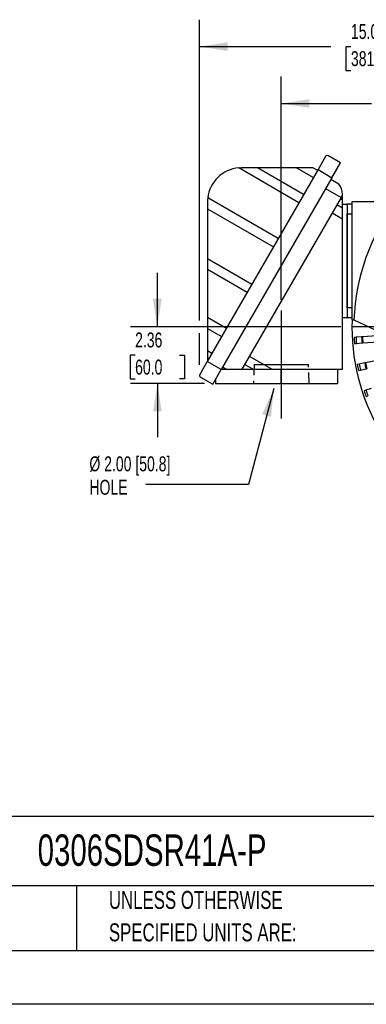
# Model space of a CAD drawing. Header units: inches. Extents: x 0 to 99, y 0 to 76.5.
# Tile 7 of 16: x 55.7 to 70.1, y 0 to 41.1. Entities that reach past the tile are written whole.
import ezdxf

# ---------------------------------------------------------------- set-up
doc = ezdxf.new("R2010")
doc.units = ezdxf.units.IN
doc.header["$LTSCALE"] = 9
doc.header["$MEASUREMENT"] = 0
doc.linetypes.add('CENTERX2', pattern=[0.8, 0.5, -0.1, 0.1, -0.1])
doc.linetypes.add('HIDDEN', pattern=[0.075, 0.05, -0.025])
doc.layers.add('CENTER', color=40, linetype='CENTERX2')
doc.layers.add('HIDDEN', color=102, linetype='HIDDEN')
doc.layers.add('DIMENSIONS', color=140, linetype='Continuous', lineweight=25)
doc.layers.add('TEXT', color=140, linetype='Continuous', lineweight=25)
doc.styles.add('SLDTEXTSTYLE0', font='TXT', dxfattribs={"width": 0.7})
doc.dimstyles.new('SLDDIMSTYLE2', dxfattribs={"dimtxt": 0.625, "dimasz": 1.17, "dimexe": 0, "dimexo": 0.0625, "dimgap": 0.15625, "dimtad": 0, "dimtih": 1, "dimtoh": 1, "dimrnd": 1e-09, "dimzin": 12, "dimdsep": 46, "dimtxsty": 'SLDTEXTSTYLE0', "dimsah": 1, "dimcen": 0.09, "dimadec": 0, "dimazin": 3, "dimtfac": 1, "dimtofl": 0, "dimtmove": 0, "dimatfit": 3, "dimfxl": 0, "dimfrac": 2, "dimtolj": 1, "dimtzin": 12, "dimarcsym": 0})
doc.dimstyles.new('SLDDIMSTYLE3', dxfattribs={"dimtxt": 0.625, "dimasz": 1.17, "dimexe": 0, "dimexo": 0.0625, "dimgap": 0.15625, "dimtad": 0, "dimtih": 1, "dimtoh": 1, "dimrnd": 1e-09, "dimzin": 12, "dimdsep": 46, "dimtxsty": 'SLDTEXTSTYLE0', "dimsah": 1, "dimcen": 0.09, "dimadec": 0, "dimazin": 3, "dimtfac": 1, "dimtmove": 0, "dimatfit": 0, "dimfxl": 0, "dimfrac": 2, "dimtolj": 1, "dimtzin": 12, "dimarcsym": 0})
doc.dimstyles.new('SLDDIMSTYLE4', dxfattribs={"dimtxt": 0.18, "dimasz": 1.17, "dimexe": 0, "dimexo": 0.0625, "dimgap": 0, "dimtad": 0, "dimtih": 1, "dimtoh": 1, "dimdec": 0, "dimrnd": 1e-09, "dimzin": 0, "dimdsep": 46, "dimtxsty": 'Standard', "dimsah": 1, "dimcen": 0.09, "dimadec": 0, "dimazin": 0, "dimtfac": 1.17, "dimtdec": 0, "dimtofl": 0, "dimtmove": 0, "dimatfit": 3, "dimfxl": 0, "dimfrac": 2, "dimtolj": 1, "dimtzin": 0, "dimarcsym": 0})

# ---------------------------------------------------------------- blocks, each defined once
blk = doc.blocks.new('SW_NOTE_0_2')
at = {"layer": 'TEXT', "color": 0, "linetype": 'CENTERX2', "lineweight": 18, "char_height": 0.75, "attachment_point": 1, "style": 'SLDTEXTSTYLE0'}
for s, insert in [('UNLESS OTHERWISE', (0, 0.967)), ('SPECIFIED UNITS ARE:', (0, -0.388))]:
    blk.add_mtext(s, dxfattribs=dict(at, insert=insert))
blk = doc.blocks.new('_D_14')
at = {"layer": 'DIMENSIONS'}
for p, q in [((61.412, 28.297), (61.412, 30.547)), ((69.072, 28.297), (60.287, 28.297)), ((60.483, 27.115), (60.273, 27.115)), ((60.273, 27.115), (60.273, 26.121)), ((62.341, 27.115), (62.55, 27.115)), ((62.55, 27.115), (62.55, 26.121)), ((60.273, 26.121), (60.483, 26.121)), ((63.385, 25.935), (60.287, 25.935)), ((61.412, 25.935), (61.412, 23.685)), ((62.55, 26.121), (62.341, 26.121))]:
    blk.add_line(p, q, dxfattribs=at)
for points in [[(61.412, 28.297), (61.592, 29.467), (61.232, 29.467)], [(61.412, 25.935), (61.232, 24.765), (61.592, 24.765)]]:
    blk.add_solid(points, dxfattribs=at)
at = {"layer": 'DIMENSIONS', "char_height": 0.625, "attachment_point": 1, "style": 'SLDTEXTSTYLE0'}
for s, insert in [('2.36', (60.483, 28.061)), ('60.0', (60.483, 26.927))]:
    blk.add_mtext(s, dxfattribs=dict(at, insert=insert))
blk = doc.blocks.new('_D_18')
at = {"layer": 'DIMENSIONS'}
for p, q in [((66.591, 29.423), (66.591, 38.749)), ((78.205, 37.43), (78.205, 38.749)), ((66.591, 37.624), (70.362, 37.624)), ((71.209, 37.622), (70.999, 37.622)), ((70.999, 37.622), (70.999, 36.628)), ((73.587, 37.622), (73.797, 37.622)), ((73.797, 37.622), (73.797, 36.628)), ((78.205, 37.624), (74.434, 37.624)), ((70.999, 36.628), (71.209, 36.628)), ((73.797, 36.628), (73.587, 36.628))]:
    blk.add_line(p, q, dxfattribs=at)
for points in [[(66.591, 37.624), (67.761, 37.444), (67.761, 37.804)], [(78.205, 37.624), (77.035, 37.804), (77.035, 37.444)]]:
    blk.add_solid(points, dxfattribs=at)
at = {"layer": 'DIMENSIONS', "char_height": 0.625, "attachment_point": 1, "style": 'SLDTEXTSTYLE0'}
for s, insert in [('11.61', (71.209, 38.568)), ('295.0', (71.209, 37.434))]:
    blk.add_mtext(s, dxfattribs=dict(at, insert=insert))
blk = doc.blocks.new('_D_19')
at = {"layer": 'DIMENSIONS'}
for p, q in [((63.175, 28.567), (63.175, 41.125)), ((78.205, 37.43), (78.205, 41.125)), ((63.175, 40), (68.654, 40)), ((69.501, 39.998), (69.291, 39.998)), ((69.291, 39.998), (69.291, 39.005)), ((71.879, 39.998), (72.089, 39.998)), ((72.089, 39.998), (72.089, 39.005)), ((78.205, 40), (72.726, 40)), ((69.291, 39.005), (69.501, 39.005)), ((72.089, 39.005), (71.879, 39.005)), ((63.175, 26.716), (63.175, 28.027))]:
    blk.add_line(p, q, dxfattribs=at)
for points in [[(63.175, 40), (64.345, 39.82), (64.345, 40.18)], [(78.205, 40), (77.035, 40.18), (77.035, 39.82)]]:
    blk.add_solid(points, dxfattribs=at)
at = {"layer": 'DIMENSIONS', "char_height": 0.625, "attachment_point": 1, "style": 'SLDTEXTSTYLE0'}
for s, insert in [('15.03', (69.501, 40.944)), ('381.8', (69.501, 39.81))]:
    blk.add_mtext(s, dxfattribs=dict(at, insert=insert))
blk = doc.blocks.new('SW_NOTE_0_8')
at = {"layer": 'TEXT', "color": 0, "linetype": 'CENTERX2', "lineweight": 18, "char_height": 0.625, "attachment_point": 1, "style": 'SLDTEXTSTYLE0'}
for s, insert in [('Ø 2.00 [50.8]', (-2.361, 1.176)), ('HOLE', (-2.361, 0.196))]:
    blk.add_mtext(s, dxfattribs=dict(at, insert=insert))
blk = doc.blocks.new('SW_CENTERMARKSYMBOL_1')
at = {"layer": 'CENTER', "color": 0}
for p, q in [((0, 0.2), (0, 8.683)), ((-0.2, 0), (-8.683, 0)), ((0, 0), (-0.1, 0)), ((0, 0), (0, 0.1)), ((0, 0), (0, -0.1)), ((0, 0), (0.1, 0)), ((0.2, 0), (8.683, 0)), ((0, -0.2), (0, -8.683))]:
    blk.add_line(p, q, dxfattribs=at)

msp = doc.modelspace()

# ---------------------------------------------------------------- linework, layer by layer
for p, q in [((68.441, 35.4089), (68.1247, 34.861)), ((69.0586, 35.1401), (68.5292, 35.4457)), ((68.7043, 34.5263), (69.0586, 35.1401)), ((68.1247, 34.861), (63.4987, 26.8485)), ((64.8115, 34.9334), (64.9262, 34.938)), ((67.3277, 33.4806), (64.8115, 34.9334)), ((65.5905, 34.938), (64.9262, 34.938)), ((67.5245, 33.8214), (65.5905, 34.938)), ((67.2196, 34.938), (65.5905, 34.938)), ((67.2196, 34.938), (67.9318, 34.5268)), ((67.9282, 34.938), (67.2196, 34.938)), ((67.9282, 34.938), (68.1089, 34.8337)), ((68.1247, 34.861), (68.7043, 34.5263)), ((68.7043, 34.5263), (64.0783, 26.5139)), ((68.9971, 34.255), (68.66, 34.4496)), ((68.4435, 34.0746), (69.0913, 33.7006)), ((69.0913, 33.7006), (69.15, 33.8023)), ((69.15, 33.8023), (69.15, 33.8436)), ((69.15, 33.5984), (69.15, 33.8023)), ((63.5089, 33.5207), (63.5089, 33.2294)), ((66.461, 31.9794), (63.5177, 33.6787)), ((69.0913, 33.7006), (64.9489, 26.5257)), ((69.15, 33.2553), (68.9132, 33.3921)), ((69.0618, 33.6494), (69.15, 33.5984)), ((69.15, 33.2553), (69.15, 33.5984)), ((69.15, 33.4154), (69.3469, 33.4154)), ((69.5437, 33.4154), (69.3469, 33.4154)), ((69.3469, 33.4154), (69.3469, 28.691)), ((69.5437, 33.5139), (69.5437, 28.5926)), ((71.3897, 33.5139), (69.5437, 33.5139)), ((63.5089, 33.2294), (66.2642, 31.6386)), ((63.5089, 33.2294), (63.5089, 31.1392)), ((68.7203, 33.058), (69.15, 32.8099)), ((69.15, 32.8099), (69.15, 33.2553)), ((69.3469, 33.0217), (69.5437, 33.0217)), ((69.3469, 29.0847), (69.3469, 33.0217)), ((69.15, 26.5257), (69.15, 32.8099)), ((63.5089, 31.1392), (63.5089, 30.6848)), ((65.3591, 30.0709), (63.5089, 31.1392)), ((65.1624, 29.7301), (63.5089, 30.6848)), ((63.5089, 30.6848), (63.5089, 28.6831)), ((69.5437, 29.0847), (69.3469, 29.0847)), ((64.2956, 28.2289), (63.5089, 28.6831)), ((63.5089, 28.6831), (63.5089, 28.2288)), ((69.15, 28.691), (69.3469, 28.691)), ((69.3469, 28.691), (69.5437, 28.691)), ((69.5437, 28.5926), (69.6225, 28.5926)), ((69.6275, 28.5903), (70.9363, 27.98)), ((63.5089, 28.2288), (64.0989, 27.8881)), ((63.5089, 28.2288), (63.5089, 27.2882)), ((69.7124, 27.8615), (69.6338, 27.8563)), ((69.6508, 27.6009), (69.7294, 27.6061)), ((69.9481, 27.8771), (69.7124, 27.8615)), ((69.7294, 27.6061), (69.9651, 27.6218)), ((69.9794, 27.8792), (69.9481, 27.8771)), ((69.9651, 27.6218), (69.9964, 27.6239)), ((71.0061, 27.9474), (69.9794, 27.8792)), ((69.9964, 27.6239), (71.0652, 27.6949)), ((63.6916, 27.1827), (63.5089, 27.2882)), ((63.5089, 27.2882), (63.5089, 26.8791)), ((63.4987, 26.8485), (63.1851, 26.3054)), ((64.0783, 26.5139), (63.4987, 26.8485)), ((63.5144, 26.8758), (63.5089, 26.8791)), ((66.1915, 26.5257), (65.2595, 27.0637)), ((69.8447, 26.7421), (69.7675, 26.7265)), ((70.0762, 26.7888), (69.8447, 26.7421)), ((70.107, 26.795), (70.0762, 26.7888)), ((71.157, 27.0067), (70.107, 26.795)), ((63.7254, 25.9026), (64.0783, 26.5139)), ((64.0851, 26.5257), (64.2745, 26.5257)), ((64.2745, 26.5257), (64.1325, 26.6077)), ((64.2745, 26.5257), (64.9489, 26.5257)), ((64.9489, 26.5257), (65.42, 26.5257)), ((65.0666, 26.7297), (65.42, 26.5257)), ((65.42, 26.5257), (66.1915, 26.5257)), ((66.1915, 26.5257), (69.15, 26.5257)), ((66.591, 25.9351), (66.591, 26.5257)), ((68.9532, 25.9351), (68.9532, 26.5257)), ((69.818, 26.4757), (69.8952, 26.4912)), ((69.8952, 26.4912), (70.1268, 26.5379)), ((70.1268, 26.5379), (70.1576, 26.5441)), ((63.214, 26.1979), (63.7254, 25.9026)), ((63.8351, 26.0926), (63.8351, 25.9351)), ((63.8351, 25.9351), (66.591, 25.9351)), ((66.591, 25.9351), (68.9532, 25.9351)), ((70.1238, 25.65), (70.0493, 25.6244)), ((70.3472, 25.7269), (70.1238, 25.65)), ((70.1326, 25.3824), (70.2071, 25.408))]:
    msp.add_line(p, q)
at = {"color": 7, "linetype": 'Continuous'}
msp.add_line((99.0009, 0.0009), (0.0009, 0.0009), dxfattribs=at)
at = {"flags": 128}
msp.add_lwpolyline([(63.5177, 33.6787), (63.5111, 33.6), (63.5089, 33.5207)], dxfattribs=at)
for centre, radius, start, end in [((68.5092, 35.3696), 0.0787, 75.30235, 150), ((64.9262, 33.5207), 1.4173, 94.64083, 173.59898), ((68.5201, 33.8436), 0.6299, 360, 40.78002), ((78.2052, 28.2973), 8.5827, 142.56953, 178.044), ((78.2052, 28.2973), 8.6654, 178.04724, 210.28597), ((78.2052, 28.2973), 8.5827, 182.94579, 184.65421), ((78.2052, 28.2973), 8.5039, 182.93788, 184.66212), ((78.2052, 28.2973), 8.2677, 182.91324, 184.68676), ((78.2052, 28.2973), 8.2363, 182.90987, 184.69013), ((78.2052, 28.2973), 8.5039, 190.53788, 192.26212), ((78.2052, 28.2973), 8.2677, 190.51324, 192.28676), ((78.2052, 28.2973), 8.2363, 190.50987, 192.29013), ((78.2052, 28.2973), 8.5827, 190.54579, 192.25421), ((63.2533, 26.2661), 0.0787, 150, 240), ((78.2052, 28.2973), 8.5827, 198.14579, 199.85421), ((78.2052, 28.2973), 8.5039, 198.13788, 199.86212)]:
    msp.add_arc(centre, radius, start, end)
at = {"layer": 'CENTER'}
msp.add_line((66.591, 28.9725), (66.591, 23.6851), dxfattribs=at)
at = {"layer": 'HIDDEN'}
for p, q in [((65.4562, 26.7225), (65.4316, 25.9351)), ((67.7504, 25.9351), (67.7258, 26.7225))]:
    msp.add_line(p, q, dxfattribs=at)
at = {"layer": 'HIDDEN', "linetype": 'CENTERX2'}
msp.add_line((65.4562, 26.7225), (67.7258, 26.7225), dxfattribs=at)
at = {"layer": 'TEXT'}
for p, q in [((96.75, 7.84), (2.25, 7.84)), ((96.75, 4.95), (2.25, 4.95)), ((58.0323, 4.95), (58.0323, 2.25)), ((2.25, 2.25), (96.75, 2.25))]:
    msp.add_line(p, q, dxfattribs=at)

# ---------------------------------------------------------------- block references
at = {"layer": 'CENTER'}
msp.add_blockref('SW_CENTERMARKSYMBOL_1', (78.2052, 28.2973), dxfattribs=at)
at = {"layer": 'TEXT', "linetype": 'CENTERX2', "lineweight": 18}
for name, p in [('SW_NOTE_0_8', (60.9343, 21.711)), ('SW_NOTE_0_2', (59.3886, 3.7685))]:
    msp.add_blockref(name, p, dxfattribs=at)

# ---------------------------------------------------------------- texts
at = {"layer": 'TEXT', "linetype": 'CENTERX2', "lineweight": 18, "insert": (56.4122, 7.0966), "char_height": 1.3125, "attachment_point": 1, "style": 'SLDTEXTSTYLE0'}
msp.add_mtext('0306SDSR41A-P', dxfattribs=at)

# ---------------------------------------------------------------- dimensions: what is measured, and where the dimension line sits
at = {"layer": 'DIMENSIONS'}
for base, p2, picture, middle in [((63.1746, 39.9998), (63.1746, 26.2661), '_D_19', (70.6899, 39.9998)), ((66.591, 37.6236), (66.591, 28.9725), '_D_18', (72.3981, 37.6236))]:
    dim = msp.add_linear_dim(base=base, p1=(78.2052, 36.98), p2=p2, dimstyle='SLDDIMSTYLE2', dxfattribs=at)
    dim.commit()
    dim.dimension.update_dxf_attribs({"geometry": picture, "text_midpoint": middle, "dimtype": 160})
dim = msp.add_linear_dim(base=(61.4117, 28.2973), p1=(63.8351, 25.9351), p2=(69.5225, 28.2973), angle=90, dimstyle='SLDDIMSTYLE3', dxfattribs=at)
dim.commit()
dim.dimension.update_dxf_attribs({"geometry": '_D_14', "text_midpoint": (61.4117, 27.1162), "dimtype": 160})

# ---------------------------------------------------------------- leaders
at = {"layer": 'TEXT', "linetype": 'CENTERX2', "lineweight": 18}
msp.add_leader([(66.2762, 25.7218), (65.2152, 21.711), (60.9343, 21.711)], dimstyle='SLDDIMSTYLE4', dxfattribs=at)

doc.saveas('drawing.dxf')
